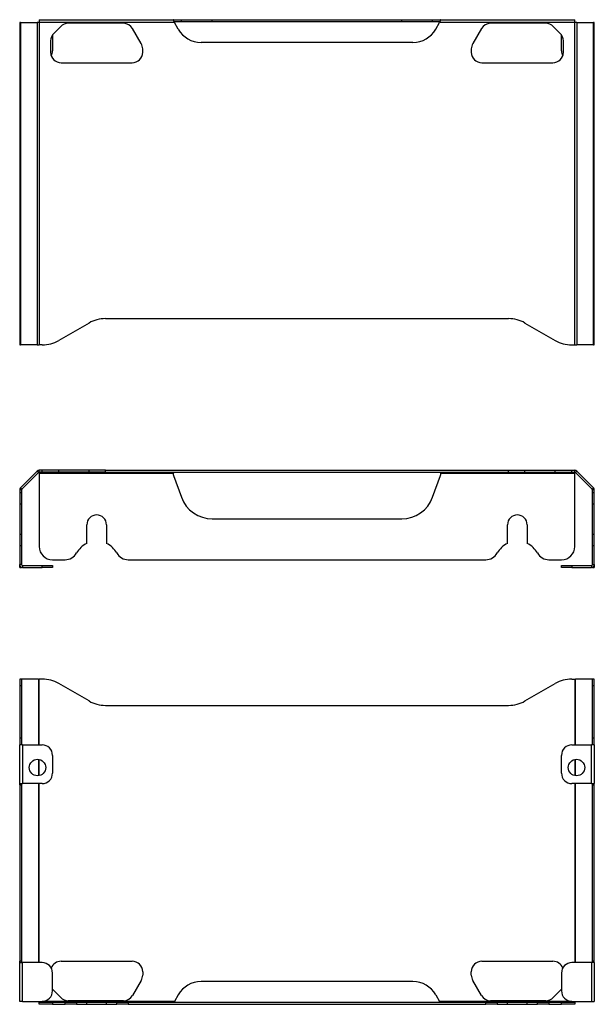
# Model space of a CAD drawing. Header units: millimetres. Extents: x 99 to 996, y 224 to 657.
# Tile 2 of 4: x 501 to 719, y 260 to 634. Entities that reach past the tile are written whole.
import ezdxf

# ---------------------------------------------------------------- set-up
doc = ezdxf.new("R2010")
doc.units = ezdxf.units.MM

msp = doc.modelspace()

# ---------------------------------------------------------------- linework, layer by layer
at = {"color": 7, "linetype": 'Continuous', "lineweight": 25}
for p, q in [((500.7, 632.89), (500.7, 510.39)), ((501.03, 632.89), (500.7, 632.89)), ((501.03, 632.89), (501.03, 510.39)), ((501.03, 632.89), (507.34, 632.89)), ((507.34, 632.89), (507.34, 510.39)), ((508.13, 632.89), (507.34, 632.89)), ((508.13, 634.02), (559.11, 634.02)), ((508.13, 634.02), (508.13, 632.89)), ((559.59, 632.89), (508.13, 632.89)), ((508.13, 632.89), (508.13, 510.39)), ((540.17, 632.64), (519.14, 632.64)), ((559.22, 634.02), (559.11, 634.02)), ((559.22, 633.82), (559.22, 634.02)), ((559.22, 634.02), (562.22, 634.02)), ((559.44, 633.27), (562.22, 633.27)), ((561.03, 630.39), (559.59, 632.89)), ((562.22, 633.27), (562.22, 634.02)), ((562.22, 634.02), (573.97, 634.02)), ((562.22, 633.27), (573.97, 633.27)), ((573.97, 633.27), (573.97, 634.02)), ((573.97, 634.02), (645.99, 634.02)), ((573.97, 633.27), (645.99, 633.27)), ((645.99, 633.27), (645.99, 634.02)), ((645.99, 634.02), (657.73, 634.02)), ((645.99, 633.27), (657.73, 633.27)), ((657.73, 633.27), (657.73, 634.02)), ((657.73, 634.02), (660.73, 634.02)), ((657.73, 633.27), (660.52, 633.27)), ((658.93, 630.39), (660.37, 632.89)), ((711.82, 632.89), (660.37, 632.89)), ((660.73, 633.82), (660.73, 634.02)), ((660.85, 634.02), (660.73, 634.02)), ((660.85, 634.02), (711.82, 634.02)), ((700.82, 632.64), (679.79, 632.64)), ((711.82, 632.89), (711.82, 634.02)), ((711.82, 510.39), (711.82, 632.89)), ((712.62, 632.89), (711.82, 632.89)), ((712.62, 632.89), (712.62, 510.39)), ((712.62, 632.89), (718.93, 632.89)), ((718.93, 510.39), (718.93, 632.89)), ((719.26, 632.89), (718.93, 632.89)), ((719.26, 510.39), (719.26, 632.89)), ((516.31, 631.47), (513.65, 628.81)), ((546.94, 624.91), (543.63, 630.64)), ((676.32, 630.64), (673.02, 624.91)), ((706.31, 628.81), (703.65, 631.47)), ((512.48, 625.98), (512.48, 621.64)), ((513.2, 628.28), (513.2, 622.14)), ((650.27, 625.39), (569.69, 625.39)), ((706.76, 622.14), (706.76, 628.28)), ((707.48, 621.64), (707.48, 625.98)), ((547.48, 621.64), (547.48, 622.91)), ((672.48, 622.91), (672.48, 621.64)), ((516.48, 617.64), (543.48, 617.64)), ((676.48, 617.64), (703.48, 617.64)), ((533.33, 520.39), (686.63, 520.39)), ((527.08, 518.72), (515.56, 512.07)), ((692.88, 518.72), (704.4, 512.07)), ((500.7, 510.39), (501.03, 510.39)), ((507.34, 510.39), (501.03, 510.39)), ((507.34, 510.39), (508.13, 510.39)), ((509.31, 510.39), (508.13, 510.39)), ((710.65, 510.39), (711.82, 510.39)), ((711.82, 510.39), (712.62, 510.39)), ((718.93, 510.39), (712.62, 510.39)), ((718.93, 510.39), (719.26, 510.39)), ((507.34, 462.41), (501.03, 456.1)), ((507.87, 461.88), (501.56, 455.57)), ((507.87, 461.88), (507.34, 462.41)), ((508.13, 461.99), (508.13, 462.74)), ((509.31, 462.74), (508.13, 462.74)), ((509.31, 461.99), (508.13, 461.99)), ((508.13, 461.62), (508.13, 461.99)), ((508.13, 461.62), (559.11, 461.62)), ((508.13, 461.62), (508.13, 433.74)), ((509.31, 461.99), (509.31, 462.74)), ((515.56, 462.74), (509.31, 462.74)), ((515.56, 461.99), (509.31, 461.99)), ((515.56, 461.99), (515.56, 462.74)), ((527.08, 462.74), (515.56, 462.74)), ((527.08, 461.99), (515.56, 461.99)), ((527.08, 461.99), (527.08, 462.74)), ((533.33, 462.74), (527.08, 462.74)), ((533.33, 461.99), (527.08, 461.99)), ((533.33, 461.99), (533.33, 462.74)), ((533.33, 462.74), (686.63, 462.74)), ((533.33, 461.99), (686.63, 461.99)), ((559.22, 460.74), (562.22, 452.5)), ((657.73, 452.5), (660.73, 460.74)), ((660.85, 461.62), (711.82, 461.62)), ((686.63, 461.99), (686.63, 462.74)), ((686.63, 462.74), (692.88, 462.74)), ((686.63, 461.99), (692.88, 461.99)), ((692.88, 461.99), (692.88, 462.74)), ((692.88, 462.74), (704.4, 462.74)), ((692.88, 461.99), (704.4, 461.99)), ((704.4, 461.99), (704.4, 462.74)), ((704.4, 462.74), (710.65, 462.74)), ((704.4, 461.99), (710.65, 461.99)), ((710.65, 461.99), (710.65, 462.74)), ((710.65, 462.74), (711.82, 462.74)), ((710.65, 461.99), (711.82, 461.99)), ((711.82, 461.99), (711.82, 462.74)), ((711.82, 461.99), (711.82, 461.62)), ((711.82, 433.74), (711.82, 461.62)), ((712.62, 462.41), (712.09, 461.88)), ((718.4, 455.57), (712.09, 461.88)), ((718.93, 456.1), (712.62, 462.41)), ((501.45, 455.31), (500.7, 455.31)), ((500.7, 455.31), (500.7, 454.22)), ((501.45, 454.22), (500.7, 454.22)), ((500.7, 454.22), (500.7, 449.89)), ((501.56, 455.57), (501.03, 456.1)), ((501.45, 455.31), (501.45, 454.22)), ((501.45, 454.22), (501.45, 449.89)), ((718.93, 456.1), (718.4, 455.57)), ((719.26, 455.31), (718.51, 455.31)), ((718.51, 454.22), (718.51, 455.31)), ((719.26, 454.22), (718.51, 454.22)), ((718.51, 449.89), (718.51, 454.22)), ((719.26, 454.22), (719.26, 455.31)), ((719.26, 449.89), (719.26, 454.22)), ((501.45, 449.89), (500.7, 449.89)), ((500.7, 449.89), (500.7, 438.34)), ((501.45, 449.89), (501.45, 438.34)), ((719.26, 449.89), (718.51, 449.89)), ((718.51, 438.34), (718.51, 449.89)), ((719.26, 438.34), (719.26, 449.89)), ((526.23, 434.93), (526.23, 442.02)), ((533.73, 442.02), (533.73, 434.93)), ((573.97, 444.27), (645.99, 444.27)), ((686.23, 434.93), (686.23, 442.02)), ((693.73, 442.02), (693.73, 434.93)), ((501.45, 438.34), (500.7, 438.34)), ((500.7, 438.34), (500.7, 434.01)), ((501.45, 438.34), (501.45, 434.01)), ((719.26, 438.34), (718.51, 438.34)), ((718.51, 434.01), (718.51, 438.34)), ((719.26, 434.01), (719.26, 438.34)), ((501.45, 434.01), (500.7, 434.01)), ((500.7, 434.01), (500.7, 426.9)), ((501.45, 434.01), (501.45, 426.9)), ((719.26, 434.01), (718.51, 434.01)), ((718.51, 426.9), (718.51, 434.01)), ((719.26, 426.9), (719.26, 434.01)), ((501.45, 426.9), (500.7, 426.9)), ((500.7, 425.77), (500.7, 426.9)), ((513.13, 428.74), (517.98, 428.74)), ((541.98, 428.74), (677.98, 428.74)), ((701.98, 428.74), (706.82, 428.74)), ((718.51, 426.9), (719.26, 426.9)), ((719.26, 426.9), (719.26, 425.77)), ((500.7, 425.77), (501.45, 425.77)), ((501.45, 425.77), (501.45, 425.84)), ((501.83, 426.52), (501.83, 425.77)), ((501.83, 426.52), (509.2, 426.52)), ((501.83, 425.77), (509.2, 425.77)), ((509.2, 425.77), (509.2, 426.52)), ((509.2, 426.52), (513.2, 426.52)), ((513.2, 425.77), (509.2, 425.77)), ((513.2, 426.52), (513.2, 425.77)), ((706.76, 425.77), (706.76, 426.52)), ((706.76, 426.52), (710.76, 426.52)), ((710.76, 425.77), (706.76, 425.77)), ((710.76, 426.52), (710.76, 425.77)), ((710.76, 426.52), (718.13, 426.52)), ((710.76, 425.77), (718.13, 425.77)), ((718.13, 426.52), (718.13, 425.77)), ((718.51, 425.84), (718.51, 425.77)), ((718.51, 425.77), (719.26, 425.77)), ((501.45, 383.36), (500.7, 383.36)), ((500.7, 383.36), (500.7, 380.86)), ((501.45, 383.36), (501.45, 380.86)), ((501.45, 383.36), (501.56, 383.36)), ((501.56, 358.36), (501.56, 383.36)), ((507.87, 383.36), (501.56, 383.36)), ((507.87, 383.36), (507.87, 358.36)), ((507.87, 383.36), (508.13, 383.36)), ((508.13, 358.36), (508.13, 383.36)), ((509.31, 383.36), (508.13, 383.36)), ((710.65, 383.36), (711.82, 383.36)), ((711.82, 383.36), (711.82, 358.36)), ((711.82, 383.36), (712.09, 383.36)), ((712.09, 358.36), (712.09, 383.36)), ((718.4, 383.36), (712.09, 383.36)), ((718.4, 383.36), (718.4, 358.36)), ((718.4, 383.36), (718.51, 383.36)), ((719.26, 383.36), (718.51, 383.36)), ((718.51, 380.86), (718.51, 383.36)), ((719.26, 380.86), (719.26, 383.36)), ((501.45, 380.86), (500.7, 380.86)), ((500.7, 380.86), (500.7, 360.86)), ((501.45, 380.86), (501.45, 360.86)), ((527.08, 375.04), (515.56, 381.69)), ((692.88, 375.04), (704.4, 381.69)), ((719.26, 380.86), (718.51, 380.86)), ((718.51, 360.86), (718.51, 380.86)), ((719.26, 360.86), (719.26, 380.86)), ((533.33, 373.36), (686.63, 373.36)), ((501.45, 360.86), (500.7, 360.86)), ((500.7, 360.86), (500.7, 358.36)), ((501.45, 360.86), (501.45, 358.36)), ((719.26, 360.86), (718.51, 360.86)), ((718.51, 358.36), (718.51, 360.86)), ((719.26, 358.36), (719.26, 360.86)), ((501.83, 358.36), (500.7, 358.36)), ((500.7, 343.61), (500.7, 358.36)), ((501.83, 358.36), (501.83, 343.61)), ((501.83, 358.36), (509.2, 358.36)), ((710.76, 358.36), (718.13, 358.36)), ((718.13, 343.61), (718.13, 358.36)), ((719.26, 358.36), (718.13, 358.36)), ((719.26, 358.36), (719.26, 343.61)), ((507.87, 352.84), (507.87, 346.64)), ((508.13, 346.68), (508.13, 352.79)), ((513.2, 354.36), (513.2, 347.61)), ((706.76, 347.61), (706.76, 354.36)), ((711.82, 352.79), (711.82, 346.68)), ((712.09, 346.64), (712.09, 352.84)), ((500.7, 343.61), (501.83, 343.61)), ((500.7, 343.11), (500.7, 343.61)), ((500.7, 343.11), (501.45, 343.11)), ((500.7, 343.11), (500.7, 276.11)), ((501.45, 343.11), (501.45, 343.61)), ((501.45, 343.11), (501.45, 276.11)), ((501.56, 275.61), (501.56, 343.61)), ((509.2, 343.61), (501.83, 343.61)), ((507.87, 343.61), (507.87, 275.61)), ((508.13, 275.61), (508.13, 343.61)), ((718.13, 343.61), (710.76, 343.61)), ((711.82, 343.61), (711.82, 275.61)), ((712.09, 275.61), (712.09, 343.61)), ((718.13, 343.61), (719.26, 343.61)), ((718.4, 343.61), (718.4, 275.61)), ((718.51, 343.61), (718.51, 343.11)), ((718.51, 343.11), (719.26, 343.11)), ((718.51, 276.11), (718.51, 343.11)), ((719.26, 343.11), (719.26, 343.61)), ((719.26, 276.11), (719.26, 343.11)), ((501.45, 276.11), (500.7, 276.11)), ((500.7, 275.61), (500.7, 276.11)), ((500.7, 275.61), (501.83, 275.61)), ((500.7, 260.86), (500.7, 275.61)), ((501.45, 275.61), (501.45, 276.11)), ((501.83, 260.86), (501.83, 275.61)), ((509.2, 275.61), (501.83, 275.61)), ((516.48, 276.11), (543.48, 276.11)), ((676.48, 276.11), (703.48, 276.11)), ((718.13, 275.61), (710.76, 275.61)), ((718.13, 275.61), (718.13, 260.86)), ((719.26, 275.61), (718.13, 275.61)), ((719.26, 276.11), (718.51, 276.11)), ((718.51, 276.11), (718.51, 275.61)), ((719.26, 275.61), (719.26, 276.11)), ((719.26, 275.61), (719.26, 260.86)), ((513.2, 264.86), (513.2, 271.61)), ((547.48, 272.11), (547.48, 270.85)), ((672.48, 270.85), (672.48, 272.11)), ((706.76, 271.61), (706.76, 264.86)), ((546.94, 268.85), (543.63, 263.11)), ((650.27, 268.36), (569.69, 268.36)), ((676.32, 263.11), (673.02, 268.85)), ((516.31, 262.28), (513.65, 264.94)), ((561.03, 263.36), (559.59, 260.86)), ((658.93, 263.36), (660.37, 260.86)), ((706.31, 264.94), (703.65, 262.28)), ((501.83, 260.86), (500.7, 260.86)), ((501.83, 260.86), (509.2, 260.86)), ((508.13, 260.49), (508.13, 260.86)), ((508.13, 259.74), (508.13, 260.49)), ((508.13, 260.49), (513.13, 260.49)), ((513.13, 259.74), (508.13, 259.74)), ((559.59, 260.86), (509.2, 260.86)), ((513.13, 260.49), (513.13, 259.74)), ((513.13, 260.49), (517.98, 260.49)), ((513.13, 259.74), (517.98, 259.74)), ((517.98, 259.74), (517.98, 260.49)), ((517.98, 260.49), (522.35, 260.49)), ((522.35, 259.74), (517.98, 259.74)), ((540.17, 261.11), (519.14, 261.11)), ((522.35, 260.49), (522.35, 259.74)), ((522.35, 260.49), (526.23, 260.49)), ((522.35, 259.74), (526.23, 259.74)), ((526.23, 259.74), (526.23, 260.49)), ((526.23, 260.49), (533.73, 260.49)), ((526.23, 259.74), (533.73, 259.74)), ((533.73, 259.74), (533.73, 260.49)), ((533.73, 260.49), (537.61, 260.49)), ((533.73, 259.74), (537.61, 259.74)), ((537.61, 259.74), (537.61, 260.49)), ((537.61, 260.49), (541.98, 260.49)), ((541.98, 259.74), (537.61, 259.74)), ((541.98, 260.49), (541.98, 259.74)), ((541.98, 260.49), (677.98, 260.49)), ((541.98, 259.74), (677.98, 259.74)), ((559.37, 260.69), (559.37, 260.49)), ((710.76, 260.86), (660.37, 260.86)), ((660.59, 260.69), (660.59, 260.49)), ((677.98, 259.74), (677.98, 260.49)), ((677.98, 260.49), (682.35, 260.49)), ((682.35, 259.74), (677.98, 259.74)), ((700.82, 261.11), (679.79, 261.11)), ((682.35, 260.49), (682.35, 259.74)), ((682.35, 260.49), (686.23, 260.49)), ((682.35, 259.74), (686.23, 259.74)), ((686.23, 259.74), (686.23, 260.49)), ((686.23, 260.49), (693.73, 260.49)), ((686.23, 259.74), (693.73, 259.74)), ((693.73, 259.74), (693.73, 260.49)), ((693.73, 260.49), (697.61, 260.49)), ((693.73, 259.74), (697.61, 259.74)), ((697.61, 259.74), (697.61, 260.49)), ((697.61, 260.49), (701.98, 260.49)), ((701.98, 259.74), (697.61, 259.74)), ((701.98, 260.49), (701.98, 259.74)), ((701.98, 260.49), (706.82, 260.49)), ((701.98, 259.74), (706.82, 259.74)), ((706.82, 259.74), (706.82, 260.49)), ((706.82, 260.49), (711.82, 260.49)), ((711.82, 259.74), (706.82, 259.74)), ((710.76, 260.86), (718.13, 260.86)), ((711.82, 260.86), (711.82, 260.49)), ((711.82, 260.49), (711.82, 259.74)), ((718.13, 260.86), (719.26, 260.86))]:
    msp.add_line(p, q, dxfattribs=at)
at = {"color": 7, "linetype": 'Continuous', "lineweight": 25, "flags": 128}
for points in [[(513.65, 264.94), (513.39, 265.23), (513.2, 265.48)], [(706.76, 265.48), (706.57, 265.23), (706.31, 264.94)]]:
    msp.add_lwpolyline(points, dxfattribs=at)
at = {"color": 7, "linetype": 'Continuous', "lineweight": 25}
for centre in [(507.48, 349.74), (712.48, 349.74)]:
    msp.add_circle(centre, 3.13, dxfattribs=at)
for centre, radius, start, end in [((519.14, 628.64), 4, 90, 135), ((540.17, 628.64), 4, 30, 90), ((679.79, 628.64), 4, 90, 150), ((700.82, 628.64), 4, 45, 90), ((516.48, 625.98), 4, 135, 180), ((569.69, 635.39), 10, 210, 270), ((650.27, 635.39), 10, 270, 330), ((703.48, 625.98), 4, 0, 45), ((516.48, 621.64), 4, 180, 270), ((509.2, 622.14), 4, 331.8599, 0), ((543.48, 621.64), 4, 270, 0), ((543.48, 622.91), 4, 0, 30), ((676.48, 622.91), 4, 150, 180), ((676.48, 621.64), 4, 180, 270), ((703.48, 621.64), 4, 270, 0), ((710.76, 622.14), 4, 180, 208.1401), ((533.33, 507.89), 12.5, 90, 120), ((686.63, 507.89), 12.5, 60, 90), ((509.31, 522.89), 12.5, 270, 300), ((710.65, 522.89), 12.5, 240, 270), ((508.13, 461.62), 1.13, 90, 135), ((508.13, 461.62), 0.375, 90, 135), ((561.1, 461.42), 2, 174.4816, 200), ((658.86, 461.42), 2, 340, 5.5184), ((711.82, 461.62), 1.12, 45, 90), ((711.82, 461.62), 0.375, 45, 90), ((501.83, 455.31), 1.12, 135, 180), ((501.83, 455.31), 0.375, 135, 180), ((718.13, 455.31), 0.375, 0, 45), ((718.13, 455.31), 1.12, 0, 45), ((573.97, 456.77), 12.5, 200, 270), ((645.99, 456.77), 12.5, 270, 340), ((529.98, 442.02), 3.75, 0, 180), ((689.98, 442.02), 3.75, 0, 180), ((529.98, 427.02), 8.75, 115.3769, 150.75), ((529.98, 427.02), 8.75, 29.25, 64.6231), ((689.98, 427.02), 8.75, 115.3769, 150.75), ((689.98, 427.02), 8.75, 29.25, 64.6231), ((513.13, 433.74), 5, 180, 270), ((517.98, 433.74), 5, 270, 330.75), ((541.98, 433.74), 5, 209.25, 270), ((677.98, 433.74), 5, 270, 330.75), ((701.98, 433.74), 5, 209.25, 270), ((706.82, 433.74), 5, 270, 0), ((501.83, 426.9), 1.13, 180, 270), ((501.83, 426.9), 0.375, 180, 270), ((718.13, 426.9), 1.13, 270, 0), ((718.13, 426.9), 0.375, 270, 0), ((509.31, 370.86), 12.5, 60, 90), ((710.65, 370.86), 12.5, 90, 120), ((533.33, 385.86), 12.5, 240, 270), ((686.63, 385.86), 12.5, 270, 300), ((509.2, 354.36), 4, 0, 90), ((710.76, 354.36), 4, 90, 180), ((509.2, 347.61), 4, 270, 0), ((710.76, 347.61), 4, 180, 270), ((509.2, 271.61), 4, 0, 90), ((516.48, 272.11), 4, 90, 159.7187), ((543.48, 272.11), 4, 0, 90), ((676.48, 272.11), 4, 90, 180), ((703.48, 272.11), 4, 20.2813, 90), ((710.76, 271.61), 4, 90, 180), ((543.48, 270.85), 4, 330, 0), ((676.48, 270.85), 4, 180, 210), ((569.69, 258.36), 10, 90, 150), ((650.27, 258.36), 10, 30, 90), ((509.2, 264.86), 4, 270, 0), ((519.14, 265.11), 4, 225, 270), ((540.17, 265.11), 4, 270, 330), ((679.79, 265.11), 4, 210, 270), ((700.82, 265.11), 4, 270, 315), ((710.76, 264.86), 4, 180, 270)]:
    msp.add_arc(centre, radius, start, end, dxfattribs=at)
for points, knots in [([(559.37, 633.42), (559.36, 633.45), (559.35, 633.49), (559.33, 633.56), (559.3, 633.62), (559.28, 633.67), (559.26, 633.72), (559.25, 633.77), (559.23, 633.81), (559.21, 633.85), (559.2, 633.88), (559.18, 633.91), (559.17, 633.94), (559.16, 633.96), (559.15, 633.98), (559.14, 633.99), (559.13, 634), (559.12, 634.01), (559.12, 634.02), (559.11, 634.02), (559.11, 634.02)], [0, 0, 0, 0, 0.065982, 0.130705, 0.194173, 0.256392, 0.317366, 0.377101, 0.435605, 0.492882, 0.54894, 0.603786, 0.657428, 0.709875, 0.761135, 0.811218, 0.860135, 0.907896, 0.954513, 1, 1, 1, 1]), ([(660.85, 634.02), (660.84, 634.02), (660.84, 634.01), (660.83, 634.01), (660.82, 634), (660.81, 633.98), (660.8, 633.96), (660.78, 633.94), (660.77, 633.91), (660.76, 633.88), (660.75, 633.85), (660.73, 633.81), (660.72, 633.77), (660.7, 633.73), (660.69, 633.69), (660.67, 633.65), (660.66, 633.61), (660.64, 633.56), (660.62, 633.52), (660.61, 633.47), (660.59, 633.44), (660.59, 633.42)], [0, 0, 0, 0, 0.0608292, 0.1207152, 0.1796627, 0.2376765, 0.2947617, 0.3509235, 0.4061677, 0.4605001, 0.5139268, 0.5664543, 0.6180895, 0.6688397, 0.7187123, 0.7677154, 0.8158574, 0.8631472, 0.9095942, 0.9552083, 1, 1, 1, 1]), ([(559.37, 461.95), (559.3, 461.91), (559.24, 461.85), (559.15, 461.73), (559.13, 461.67), (559.11, 461.62)], [0, 0, 0, 0, 0.5, 0.5, 1, 1, 1, 1]), ([(660.85, 461.62), (660.82, 461.7), (660.78, 461.77), (660.7, 461.88), (660.65, 461.92), (660.59, 461.95)], [0, 0, 0, 0, 0.5, 0.5, 1, 1, 1, 1]), ([(559.37, 260.69), (559.3, 260.62), (559.24, 260.56), (559.15, 260.5), (559.13, 260.49), (559.11, 260.49)], [0, 0, 0, 0, 0.5, 0.5, 1, 1, 1, 1]), ([(559.59, 260.86), (559.55, 260.77), (559.5, 260.64), (559.45, 260.52), (559.44, 260.49)], [0, 0, 0, 0, 0.7209324, 1, 1, 1, 1]), ([(660.52, 260.49), (660.51, 260.52), (660.46, 260.64), (660.41, 260.77), (660.37, 260.86)], [0, 0, 0, 0, 0.279068, 1, 1, 1, 1]), ([(660.85, 260.49), (660.82, 260.49), (660.78, 260.51), (660.7, 260.59), (660.65, 260.64), (660.59, 260.69)], [0, 0, 0, 0, 0.5, 0.5, 1, 1, 1, 1])]:
    msp.add_open_spline(points, degree=3, knots=knots, dxfattribs=at)
for points in [[(559.59, 632.89), (559.51, 633.08), (559.44, 633.26), (559.37, 633.42)], [(660.59, 633.42), (660.52, 633.26), (660.44, 633.08), (660.37, 632.89)], [(559.59, 260.86), (559.51, 260.8), (559.44, 260.74), (559.37, 260.69)], [(660.59, 260.69), (660.52, 260.74), (660.44, 260.8), (660.37, 260.86)]]:
    msp.add_open_spline(points, degree=3, dxfattribs=at)

doc.saveas('drawing.dxf')
